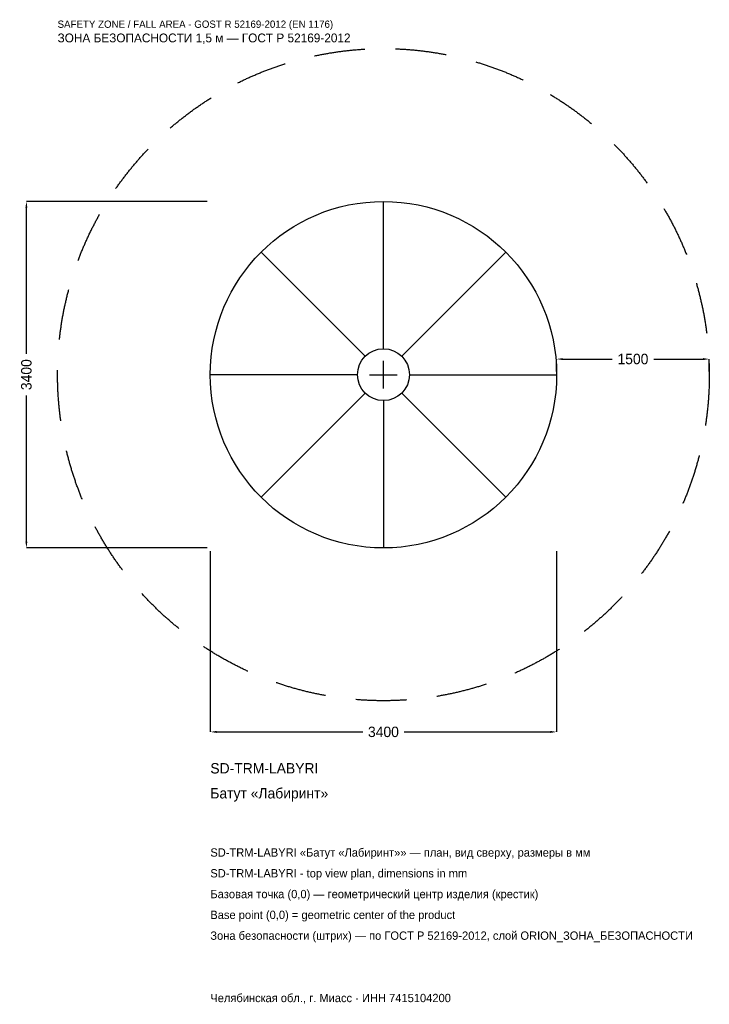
# Model space of a CAD drawing. Header units: metres. Extents: x -3572 to 3200, y -6179 to 3484.
import ezdxf

# ---------------------------------------------------------------- set-up
doc = ezdxf.new("R2010")
doc.units = ezdxf.units.M
doc.linetypes.add('DASHED', pattern=[800, 500, -300])
for name, color, linetype in [('ЗСК_ДАННЫЕ', 3, 'Continuous'), ('ЗСК_ЗОНА_БЕЗОПАСНОСТИ', 1, 'Continuous'), ('ЗСК_КОНТУР', 7, 'Continuous'), ('ЗСК_РАЗМЕРЫ', 8, 'Continuous')]:
    doc.layers.add(name, color=color, linetype=linetype)
doc.dimstyles.new('ORION', dxfattribs={"dimtxt": 102, "dimasz": 61.2, "dimexe": 1.25, "dimexo": 30.6, "dimtad": 1, "dimdec": 0, "dimcen": 2.5, "dimazin": 3, "dimtfac": 1, "dimtmove": 0, "dimatfit": 3})

# ---------------------------------------------------------------- blocks, each defined once
blk = doc.blocks.new('_CLOSEDFILLED')
at = {"color": 0, "linetype": 'BYBLOCK'}
blk.add_solid([(-1, 0.16), (0, 0), (-1, -0.16)], dxfattribs=at)
blk = doc.blocks.new('*D1')
for p, q in [((-1700, -1730.6), (-1700, -3506)), ((1700, -1730.6), (1700, -3506)), ((-1638.8, -3506), (-204, -3506)), ((204, -3506), (1638.8, -3506))]:
    blk.add_line(p, q)
at = {"layer": 'Defpoints'}
for p in [(-1700, -1700), (1700, -1700), (-1700, -3506)]:
    blk.add_point(p, dxfattribs=at)
at = {"layer": 'ЗСК_РАЗМЕРЫ', "xscale": 61.199999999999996, "yscale": 61.199999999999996, "rotation": 180}
blk.add_blockref('_CLOSEDFILLED', (-1700, -3506), dxfattribs=at)
at = {"layer": 'ЗСК_РАЗМЕРЫ', "xscale": 61.199999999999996, "yscale": 61.199999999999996}
blk.add_blockref('_CLOSEDFILLED', (1700, -3506), dxfattribs=at)
at = {"layer": 'ЗСК_РАЗМЕРЫ', "insert": (0, -3506), "char_height": 102, "attachment_point": 5}
blk.add_mtext('3400', dxfattribs=at)
blk = doc.blocks.new('*D2')
for p, q in [((-1730.6, 1700), (-3506, 1700)), ((-3506, 204), (-3506, 1638.8)), ((-3506, -1638.8), (-3506, -204)), ((-1730.6, -1700), (-3506, -1700))]:
    blk.add_line(p, q)
at = {"layer": 'Defpoints'}
for p in [(-1700, 1700), (-3506, -1700), (-1700, -1700)]:
    blk.add_point(p, dxfattribs=at)
at = {"layer": 'ЗСК_РАЗМЕРЫ', "xscale": 61.199999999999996, "yscale": 61.199999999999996}
for p, rotation in [((-3506, 1700), 90), ((-3506, -1700), 270)]:
    blk.add_blockref('_CLOSEDFILLED', p, dxfattribs=dict(at, rotation=rotation))
at = {"layer": 'ЗСК_РАЗМЕРЫ', "insert": (-3506, 0), "char_height": 102, "attachment_point": 5, "rotation": 90}
blk.add_mtext('3400', dxfattribs=at)
blk = doc.blocks.new('*D3')
for p, q in [((1700, 30.6), (1700, 153)), ((1761.2, 153), (2246, 153)), ((2654, 153), (3138.8, 153)), ((3200, 30.6), (3200, 153))]:
    blk.add_line(p, q)
at = {"layer": 'Defpoints'}
for p in [(1700, 153), (1700, 0), (3200, 0)]:
    blk.add_point(p, dxfattribs=at)
at = {"layer": 'ЗСК_РАЗМЕРЫ', "xscale": 61.199999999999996, "yscale": 61.199999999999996, "rotation": 180}
blk.add_blockref('_CLOSEDFILLED', (1700, 153), dxfattribs=at)
at = {"layer": 'ЗСК_РАЗМЕРЫ', "xscale": 61.199999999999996, "yscale": 61.199999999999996}
blk.add_blockref('_CLOSEDFILLED', (3200, 153), dxfattribs=at)
at = {"layer": 'ЗСК_РАЗМЕРЫ', "insert": (2450, 153), "char_height": 102, "attachment_point": 5}
blk.add_mtext('1500', dxfattribs=at)
blk = doc.blocks.new('ОРИОН SD-TRM-LABYRI Батут Лабиринт')
at = {"layer": 'ЗСК_ЗОНА_БЕЗОПАСНОСТИ', "linetype": 'DASHED'}
blk.add_circle((0, 0), 3200, dxfattribs=at)
at = {"layer": 'ЗСК_КОНТУР'}
for p, q in [((0, 255), (0, 1700)), ((-180.3, 180.3), (-1202.1, 1202.1)), ((180.3, 180.3), (1202.1, 1202.1)), ((-255, 0), (-1700, 0)), ((255, 0), (1700, 0)), ((-180.3, -180.3), (-1202.1, -1202.1)), ((180.3, -180.3), (1202.1, -1202.1)), ((0, -255), (0, -1700))]:
    blk.add_line(p, q, dxfattribs=at)
for radius in [1700, 255]:
    blk.add_circle((0, 0), radius, dxfattribs=at)
at = {"layer": 'ЗСК_РАЗМЕРЫ'}
for p, q in [((0, -136), (0, 136)), ((-136, 0), (136, 0))]:
    blk.add_line(p, q, dxfattribs=at)
at = {"layer": 'ЗСК_ДАННЫЕ'}
for tag, p in [('АРТИКУЛ', (-1700, -3914)), ('НАИМЕНОВАНИЕ', (-1700, -4158.8))]:
    blk.add_attdef(tag, p, '', height=102, dxfattribs=at)
at = {"layer": 'ЗСК_ДАННЫЕ', "flags": 1}
for tag, p in [('ПРОИЗВОДИТЕЛЬ', (-1700, -4403.6)), ('ТЕЛЕФОН', (-1700, -4648.4)), ('САЙТ', (-1700, -5138)), ('АДРЕС', (-1700, -5382.8)), ('РЕКВИЗИТЫ', (-1700, -5627.6)), ('ГАБАРИТЫ', (-1700, -5872.4)), ('ЗОНА_БЕЗОПАСНОСТИ', (-1700, -6117.2))]:
    blk.add_attdef(tag, p, '', height=102, dxfattribs=at)
at = {"layer": 'ЗСК_ЗОНА_БЕЗОПАСНОСТИ', "color": 1}
for s, height, p in [('SAFETY ZONE / FALL AREA - GOST R 52169-2012 (EN 1176)', 71.4, (-3200, 3404)), ('ЗОНА БЕЗОПАСНОСТИ 1,5 м — ГОСТ Р 52169-2012', 86.7, (-3200, 3261.2))]:
    blk.add_text(s, height=height, dxfattribs=at).set_placement(p)
at = {"layer": 'ЗСК_РАЗМЕРЫ'}
dim = blk.add_linear_dim(base=(-3506, -1700), p1=(-1700, -1700), p2=(-1700, 1700), angle=90, dimstyle='ORION', dxfattribs=at)
dim.commit()
dim.dimension.update_dxf_attribs({"geometry": '*D2', "text_midpoint": (-3506, 0)})
for base, p1, p2, picture, middle in [((1700, 153), (1700, 0), (3200, 0), '*D3', (2450, 153)), ((-1700, -3506), (-1700, -1700), (1700, -1700), '*D1', (0, -3506))]:
    dim = blk.add_linear_dim(base=base, p1=p1, p2=p2, dimstyle='ORION', dxfattribs=at)
    dim.commit()
    dim.dimension.update_dxf_attribs({"geometry": picture, "text_midpoint": middle})

msp = doc.modelspace()

# ---------------------------------------------------------------- block references
msp.add_blockref('ОРИОН SD-TRM-LABYRI Батут Лабиринт', (0, 0)).add_auto_attribs({'АРТИКУЛ': 'SD-TRM-LABYRI', 'НАИМЕНОВАНИЕ': 'Батут «Лабиринт»'})

# ---------------------------------------------------------------- texts
at = {"layer": 'ЗСК_ДАННЫЕ', "color": 3}
for s, p in [('SD-TRM-LABYRI «Батут «Лабиринт»» — план, вид сверху, размеры в мм', (-1700, -4730)), ('SD-TRM-LABYRI - top view plan, dimensions in mm', (-1700, -4934)), ('Челябинская обл., г. Миасс · ИНН 7415104200', (-1700, -6158))]:
    msp.add_text(s, height=81.6, dxfattribs=at).set_placement(p)
at = {"layer": 'ЗСК_ДАННЫЕ', "color": 7}
for s, p in [('Базовая точка (0,0) — геометрический центр изделия (крестик)', (-1700, -5138)), ('Base point (0,0) = geometric center of the product', (-1700, -5342))]:
    msp.add_text(s, height=81.6, dxfattribs=at).set_placement(p)
at = {"layer": 'ЗСК_ДАННЫЕ', "color": 1}
msp.add_text('Зона безопасности (штрих) — по ГОСТ Р 52169-2012, слой ORION_ЗОНА_БЕЗОПАСНОСТИ', height=81.6, dxfattribs=at).set_placement((-1700, -5546))

doc.saveas('drawing.dxf')
